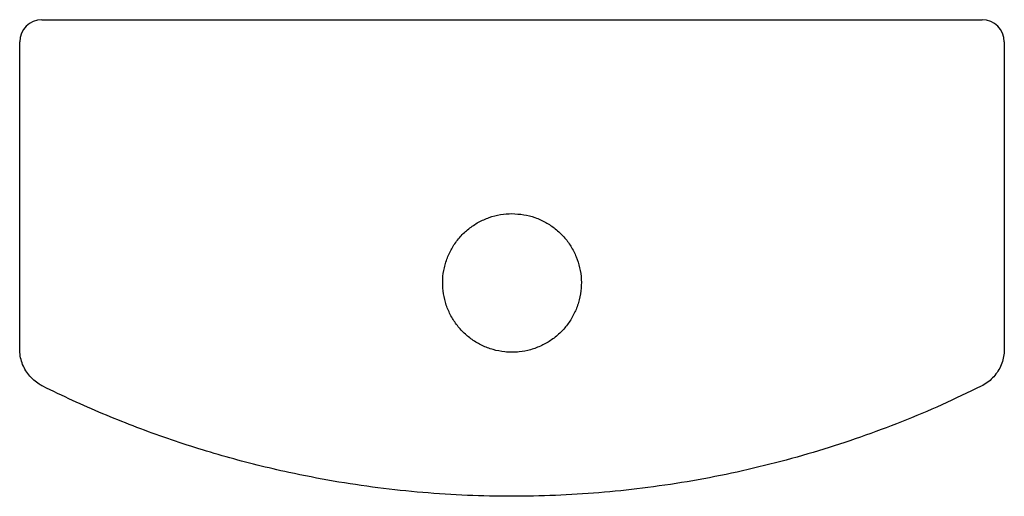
# Model space of a CAD drawing. Header units: millimetres. Extents: x 4129.634 to 4129.989, y 1706.729 to 1706.901.
import ezdxf

# ---------------------------------------------------------------- set-up
doc = ezdxf.new("R2010")
doc.units = ezdxf.units.MM
doc.layers.add('SANINDUSA', color=3, linetype='Continuous')

msp = doc.modelspace()

# ---------------------------------------------------------------- linework, layer by layer
at = {"layer": 'SANINDUSA'}
for p, q in [((4129.64205, 1706.90071), (4129.64205, 1706.90071)), ((4129.64205, 1706.90071), (4129.98105, 1706.90071)), ((4129.98105, 1706.90071), (4129.98105, 1706.90071)), ((4129.63405, 1706.78188), (4129.63405, 1706.89271)), ((4129.98905, 1706.89271), (4129.98905, 1706.78188))]:
    msp.add_line(p, q, dxfattribs=at)
for centre, start, end in [((4129.64205, 1706.89271), 89.9996, 179.9996), ((4129.64205, 1706.89271), 90, 180), ((4129.98105, 1706.89271), 0.0004, 90.0004)]:
    msp.add_arc(centre, 0.008, start, end, dxfattribs=at)
for points, knots in [([(4129.81155, 1706.83071), (4129.81017, 1706.83064), (4129.80735, 1706.83051), (4129.80327, 1706.82942), (4129.79939, 1706.82769), (4129.79589, 1706.82535), (4129.7928, 1706.82243), (4129.79027, 1706.81906), (4129.78833, 1706.81528), (4129.78705, 1706.81126), (4129.78647, 1706.80705), (4129.7866, 1706.80284), (4129.78744, 1706.79867), (4129.78895, 1706.79474), (4129.79113, 1706.79109), (4129.79386, 1706.78788), (4129.79712, 1706.78515), (4129.80075, 1706.78303), (4129.80473, 1706.78153), (4129.80923, 1706.78066), (4129.81383, 1706.78066), (4129.81833, 1706.78152), (4129.82227, 1706.783), (4129.82595, 1706.78513), (4129.82919, 1706.78782), (4129.83195, 1706.79106), (4129.83411, 1706.79467), (4129.83565, 1706.79863), (4129.8365, 1706.80276), (4129.83664, 1706.80701), (4129.83607, 1706.81119), (4129.83479, 1706.81524), (4129.83287, 1706.81899), (4129.83033, 1706.8224), (4129.82727, 1706.8253), (4129.82374, 1706.82767), (4129.8199, 1706.82939), (4129.81579, 1706.8305), (4129.81298, 1706.83064), (4129.81155, 1706.83071)], [0, 0, 0, 0, 0.026461, 0.05369, 0.080154, 0.107386, 0.13385, 0.161082, 0.187546, 0.214778, 0.241243, 0.268475, 0.294939, 0.32217, 0.348634, 0.375865, 0.402328, 0.429559, 0.456022, 0.483253, 0.516739, 0.543203, 0.570434, 0.596898, 0.62413, 0.650594, 0.677826, 0.70429, 0.731522, 0.757987, 0.785219, 0.811682, 0.838914, 0.865377, 0.892608, 0.919071, 0.946302, 0.972767, 1, 1, 1, 1]), ([(4129.64237, 1706.76844), (4129.64194, 1706.76867), (4129.64078, 1706.76929), (4129.63904, 1706.77061), (4129.6373, 1706.77244), (4129.63587, 1706.77456), (4129.63484, 1706.77686), (4129.63418, 1706.77933), (4129.63409, 1706.78102), (4129.63405, 1706.78188)], [0, 0, 0, 0, 0.08777, 0.237635, 0.391846, 0.541712, 0.695924, 0.845789, 1, 1, 1, 1]), ([(4129.98905, 1706.78188), (4129.98904, 1706.78139), (4129.989, 1706.78007), (4129.98859, 1706.77793), (4129.98773, 1706.77555), (4129.98647, 1706.77333), (4129.98486, 1706.77138), (4129.98295, 1706.76969), (4129.98148, 1706.76886), (4129.98073, 1706.76844)], [0, 0, 0, 0, 0.087787, 0.23765, 0.391859, 0.541721, 0.695929, 0.845791, 1, 1, 1, 1]), ([(4129.98073, 1706.76844), (4129.97601, 1706.76617), (4129.96655, 1706.76161), (4129.952, 1706.75551), (4129.93718, 1706.74996), (4129.92201, 1706.745), (4129.90652, 1706.74065), (4129.89072, 1706.73693), (4129.87472, 1706.73388), (4129.85877, 1706.73154), (4129.84291, 1706.7299), (4129.82717, 1706.72892), (4129.81135, 1706.7286), (4129.79539, 1706.72894), (4129.77933, 1706.72996), (4129.76319, 1706.73168), (4129.74708, 1706.7341), (4129.73259, 1706.73692), (4129.71971, 1706.73991), (4129.7084, 1706.74292), (4129.69716, 1706.74627), (4129.68598, 1706.74999), (4129.67492, 1706.75406), (4129.66395, 1706.75849), (4129.65307, 1706.76324), (4129.64594, 1706.76671), (4129.64237, 1706.76844)], [0, 0, 0, 0, 0.044852, 0.089781, 0.134944, 0.180185, 0.226329, 0.272557, 0.31904, 0.365608, 0.41046, 0.455389, 0.500552, 0.545794, 0.591937, 0.638165, 0.684648, 0.731216, 0.764476, 0.797767, 0.831299, 0.864831, 0.898492, 0.932153, 0.96606, 1, 1, 1, 1])]:
    msp.add_open_spline(points, degree=3, knots=knots, dxfattribs=at)

doc.saveas('drawing.dxf')
